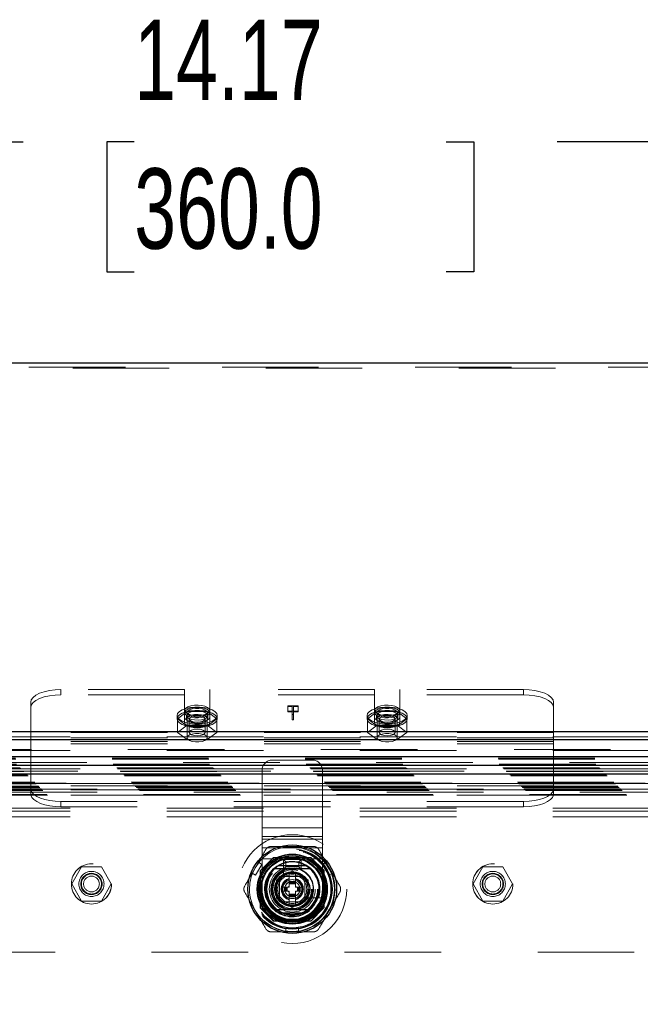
# Model space of a CAD drawing. Header units: inches. Extents: x 0.2 to 10.8, y 0.2 to 8.2.
# Tile 52 of 103: x 3.739 to 4.382, y 4.906 to 5.927. Entities that reach past the tile are written whole.
import ezdxf

# ---------------------------------------------------------------- set-up
doc = ezdxf.new("R2010")
doc.units = ezdxf.units.IN
doc.header["$MEASUREMENT"] = 0
doc.linetypes.add('HIDDEN', pattern=[0.075, 0.05, -0.025])
doc.layers.add('DIMENSIONS', color=140, linetype='Continuous')
doc.styles.add('SLDTEXTSTYLE0', font='TXT', dxfattribs={"width": 0.7})
doc.dimstyles.new('SLDDIMSTYLE0', dxfattribs={"dimtxt": 0.084961, "dimasz": 0.13, "dimexe": 0, "dimexo": 0.0625, "dimgap": 0.02124, "dimtad": 0, "dimtih": 1, "dimtoh": 1, "dimlfac": 12, "dimrnd": 1e-09, "dimzin": 12, "dimdsep": 46, "dimtxsty": 'SLDTEXTSTYLE0', "dimsah": 1, "dimcen": 0.09, "dimadec": 0, "dimazin": 3, "dimtfac": 1, "dimtofl": 0, "dimtmove": 0, "dimatfit": 3, "dimfxl": 0, "dimfrac": 2, "dimtolj": 1, "dimtzin": 12, "dimarcsym": 0})

# ---------------------------------------------------------------- blocks, each defined once
blk = doc.blocks.new('_D_1')
at = {"layer": 'DIMENSIONS'}
for p, q in [((3.4305, 4.9561), (3.4305, 5.9252)), ((4.6117, 4.9561), (4.6117, 5.9252)), ((3.4305, 5.8002), (3.7424, 5.8002)), ((3.8575, 5.8002), (3.829, 5.8002)), ((3.829, 5.8002), (3.829, 5.6652)), ((4.1807, 5.8002), (4.2092, 5.8002)), ((4.2092, 5.8002), (4.2092, 5.6652)), ((4.6117, 5.8002), (4.2958, 5.8002)), ((3.829, 5.6652), (3.8575, 5.6652)), ((4.2092, 5.6652), (4.1807, 5.6652))]:
    blk.add_line(p, q, dxfattribs=at)
for points in [[(3.4305, 5.8002), (3.5605, 5.7802), (3.5605, 5.8202)], [(4.6117, 5.8002), (4.4817, 5.8202), (4.4817, 5.7802)]]:
    blk.add_solid(points, dxfattribs=at)
at = {"layer": 'DIMENSIONS', "char_height": 0.08333, "attachment_point": 1, "style": 'SLDTEXTSTYLE0'}
for s, insert in [('14.17', (3.8575, 5.9266)), ('360.0', (3.8575, 5.7726))]:
    blk.add_mtext(s, dxfattribs=dict(at, insert=insert))

msp = doc.modelspace()

# ---------------------------------------------------------------- linework, layer by layer
at = {"color": 7, "linetype": 'Continuous', "lineweight": 25}
for p, q in [((3.193793, 5.5709786), (4.8484596, 5.5709786)), ((3.291293, 5.1887923), (4.7509596, 5.1887923)), ((3.291293, 5.1806355), (4.7509596, 5.1806355)), ((4.808285, 5.1626421), (3.2339269, 5.1626421)), ((4.7992005, 5.1535576), (3.2430114, 5.1535576)), ((4.7962553, 5.1446943), (3.2459566, 5.1446943)), ((4.0075541, 5.0501067), (4.03493, 5.0501067)), ((4.0075541, 5.0008941), (4.03493, 5.0008941))]:
    msp.add_line(p, q, dxfattribs=at)
at = {"color": 7, "linetype": 'HIDDEN', "lineweight": 18}
for p, q in [((3.193793, 5.5655408), (4.8484596, 5.5655408)), ((4.8484596, 5.5664941), (3.196793, 5.5664941)), ((3.9096888, 5.2323544), (3.781543, 5.2323544)), ((3.781543, 5.2269165), (3.781543, 5.2323544)), ((3.9096888, 5.2269165), (3.781543, 5.2269165)), ((3.9096888, 5.2037396), (3.9096888, 5.2323544)), ((3.9357305, 5.2037396), (3.9357305, 5.2323544)), ((4.1065221, 5.2323544), (3.9357305, 5.2323544)), ((4.1065221, 5.2269165), (3.9357305, 5.2269165)), ((4.1065221, 5.2037396), (4.1065221, 5.2323544)), ((4.1325638, 5.2037396), (4.1325638, 5.2323544)), ((4.2607096, 5.2323544), (4.1325638, 5.2323544)), ((4.2607096, 5.2269165), (4.1325638, 5.2269165)), ((4.2607096, 5.2323544), (4.2607096, 5.2269165)), ((3.750293, 5.187909), (3.750293, 5.2191476)), ((4.0164845, 5.2153441), (4.0271987, 5.2153441)), ((4.0164845, 5.2147051), (4.0164845, 5.2153441)), ((4.0271987, 5.2153441), (4.0271987, 5.2147051)), ((4.2919596, 5.187909), (4.2919596, 5.2191476)), ((3.9018763, 5.2053516), (3.9018763, 5.2019529)), ((3.9124617, 5.2094544), (3.9022137, 5.2019529)), ((3.911668, 5.2053516), (3.911668, 5.2019529)), ((3.912293, 5.2084293), (3.912293, 5.1824673)), ((3.9329576, 5.2094544), (3.9124617, 5.2094544)), ((3.9124617, 5.2094544), (3.9124617, 5.1954822)), ((3.9432056, 5.2019529), (3.9329576, 5.2094544)), ((3.9329576, 5.2094544), (3.9329576, 5.1954822)), ((3.9331263, 5.1824673), (3.9331263, 5.2084293)), ((3.9337513, 5.2019529), (3.9337513, 5.2053516)), ((3.943543, 5.2019529), (3.943543, 5.2053516)), ((4.0210533, 5.2147051), (4.0164845, 5.2147051)), ((4.0164845, 5.2147051), (4.0164845, 5.2092672)), ((4.0271987, 5.2099063), (4.0164845, 5.2099063)), ((4.0164845, 5.2092672), (4.0210533, 5.2092672)), ((4.0210533, 5.2065396), (4.0210533, 5.2147051)), ((4.0225334, 5.2065396), (4.0210533, 5.2065396)), ((4.0210533, 5.2065396), (4.0210533, 5.2011018)), ((4.0225334, 5.2147051), (4.0225334, 5.2065396)), ((4.0271987, 5.2147051), (4.0225334, 5.2147051)), ((4.0225334, 5.2092672), (4.0271987, 5.2092672)), ((4.0225334, 5.2065396), (4.0225334, 5.2011018)), ((4.0271987, 5.2147051), (4.0271987, 5.2092672)), ((4.0987096, 5.2053516), (4.0987096, 5.2019529)), ((4.109295, 5.2094544), (4.099047, 5.2019529)), ((4.1085013, 5.2053516), (4.1085013, 5.2019529)), ((4.1091263, 5.2084293), (4.1091263, 5.1824673)), ((4.1297909, 5.2094544), (4.109295, 5.2094544)), ((4.109295, 5.2094544), (4.109295, 5.1954822)), ((4.1400389, 5.2019529), (4.1297909, 5.2094544)), ((4.1297909, 5.2094544), (4.1297909, 5.1954822)), ((4.1299596, 5.1824673), (4.1299596, 5.2084293)), ((4.1305846, 5.2019529), (4.1305846, 5.2053516)), ((4.1403763, 5.2019529), (4.1403763, 5.2053516)), ((3.9022137, 5.2019529), (3.9022137, 5.1879807)), ((3.9022137, 5.2019529), (3.9124617, 5.1944515)), ((3.9124617, 5.1954822), (3.9022137, 5.1879807)), ((3.9096888, 5.2037396), (3.9096888, 5.1983018)), ((3.9329576, 5.1954822), (3.9124617, 5.1954822)), ((3.9124617, 5.1944515), (3.9124617, 5.1804792)), ((3.9124617, 5.1944515), (3.9329576, 5.1944515)), ((3.9145471, 5.2019529), (3.9145471, 5.1879807)), ((3.9308721, 5.1879807), (3.9308721, 5.2019529)), ((3.9329576, 5.1944515), (3.9432056, 5.2019529)), ((3.9432056, 5.1879807), (3.9329576, 5.1954822)), ((3.9329576, 5.1944515), (3.9329576, 5.1804792)), ((3.9357305, 5.2037396), (3.9357305, 5.1983018)), ((3.9432056, 5.2019529), (3.9432056, 5.1879807)), ((4.0210533, 5.2011018), (4.0225334, 5.2011018)), ((4.099047, 5.2019529), (4.099047, 5.1879807)), ((4.099047, 5.2019529), (4.109295, 5.1944515)), ((4.109295, 5.1954822), (4.099047, 5.1879807)), ((4.1065221, 5.2037396), (4.1065221, 5.1983018)), ((4.1297909, 5.1954822), (4.109295, 5.1954822)), ((4.109295, 5.1944515), (4.109295, 5.1804792)), ((4.109295, 5.1944515), (4.1297909, 5.1944515)), ((4.1113805, 5.2019529), (4.1113805, 5.1879807)), ((4.1277055, 5.1879807), (4.1277055, 5.2019529)), ((4.1297909, 5.1944515), (4.1400389, 5.2019529)), ((4.1400389, 5.1879807), (4.1297909, 5.1954822)), ((4.1297909, 5.1944515), (4.1297909, 5.1804792)), ((4.1325638, 5.2037396), (4.1325638, 5.1983018)), ((4.1400389, 5.2019529), (4.1400389, 5.1879807)), ((4.2919596, 5.187909), (3.750293, 5.187909)), ((3.750293, 5.1759487), (3.750293, 5.187909)), ((3.9022137, 5.1879807), (3.9124617, 5.1804792)), ((3.9329576, 5.1804792), (3.9432056, 5.1879807)), ((4.099047, 5.1879807), (4.109295, 5.1804792)), ((4.1297909, 5.1804792), (4.1400389, 5.1879807)), ((4.2919596, 5.1759487), (4.2919596, 5.187909)), ((3.291293, 5.1833545), (4.7509596, 5.1833545)), ((3.291293, 5.1806355), (4.7509596, 5.1806355)), ((4.2919596, 5.1824712), (3.750293, 5.1824712)), ((4.2919596, 5.1784844), (3.750293, 5.1784844)), ((4.2919596, 5.1759487), (3.750293, 5.1759487)), ((3.750293, 5.1324459), (3.750293, 5.1759487)), ((3.9124617, 5.1804792), (3.9329576, 5.1804792)), ((4.109295, 5.1804792), (4.1297909, 5.1804792)), ((4.2919596, 5.1324459), (4.2919596, 5.1759487)), ((4.7509596, 5.170127), (3.291293, 5.170127)), ((3.291293, 5.1691944), (4.7509596, 5.1691944)), ((4.808285, 5.1567333), (3.2339269, 5.1567333)), ((3.2346205, 5.1611912), (4.8075914, 5.1611912)), ((3.2347274, 5.160058), (4.8074845, 5.160058)), ((3.2356199, 5.1549894), (4.806592, 5.1549894)), ((4.8056083, 5.1539999), (3.2365886, 5.1539999)), ((4.0420737, 5.1592488), (4.0004071, 5.1592488)), ((3.2393696, 5.1512397), (4.8028423, 5.1512397)), ((3.2401835, 5.1504257), (4.8020284, 5.1504257)), ((3.2403332, 5.150276), (4.8018787, 5.150276)), ((4.8016471, 5.1500485), (3.240577, 5.1500485)), ((3.2429339, 5.1476727), (4.7992828, 5.1476727)), ((4.7992005, 5.1476488), (3.2430114, 5.1476488)), ((3.243167, 5.1474423), (4.7990449, 5.1474423)), ((3.245486, 5.1451233), (4.796726, 5.1451233)), ((3.2456798, 5.144903), (4.7965314, 5.144903)), ((4.7962553, 5.1446943), (3.2459566, 5.1446943)), ((3.2467883, 5.1438209), (4.7954236, 5.1438209)), ((3.9899904, 5.1005695), (3.9899904, 5.1488321)), ((4.0524904, 5.1005695), (4.0524904, 5.1488321)), ((3.2475191, 5.1430902), (4.7946928, 5.1430902)), ((3.254403, 5.1362063), (4.7878089, 5.1362063)), ((3.2552363, 5.135373), (4.7869756, 5.135373)), ((4.7869467, 5.1353789), (3.2552572, 5.1353789)), ((4.7867868, 5.1352139), (3.2554035, 5.1352139)), ((3.255653, 5.1349563), (4.7865589, 5.1349563)), ((3.255653, 5.1349563), (4.7865589, 5.1349563)), ((3.2560696, 5.1345396), (4.7861423, 5.1345396)), ((3.2560718, 5.1345266), (4.7861506, 5.1345266)), ((3.3192588, 5.1350588), (4.7230088, 5.1350588)), ((4.2919596, 5.1349816), (3.750293, 5.1349816)), ((3.2583613, 5.132248), (4.7838506, 5.132248)), ((3.2583613, 5.132248), (4.7838506, 5.132248)), ((3.2586023, 5.132007), (4.7836096, 5.132007)), ((3.2595315, 5.1310778), (4.7826804, 5.1310778)), ((3.2598196, 5.1307896), (4.7823923, 5.1307896)), ((3.2611692, 5.1294197), (4.7810634, 5.1294197)), ((3.2612105, 5.129376), (4.7809911, 5.129376)), ((3.2621495, 5.1284598), (4.7800624, 5.1284598)), ((3.2629225, 5.1276867), (4.7792894, 5.1276867)), ((3.267013, 5.1235963), (4.7751989, 5.1235963)), ((3.3192588, 5.1290588), (4.7230088, 5.1290588)), ((3.3192588, 5.1260588), (4.7230088, 5.1260588)), ((3.3192588, 5.1260588), (4.7230088, 5.1260588)), ((4.2919596, 5.1324459), (3.750293, 5.1324459)), ((3.750293, 5.1308875), (3.750293, 5.1324459)), ((3.750293, 5.1244563), (3.750293, 5.1308875)), ((4.2918527, 5.1284591), (3.7503999, 5.1284591)), ((4.2918527, 5.1230213), (3.7503999, 5.1230213)), ((4.2919596, 5.1308875), (4.2919596, 5.1324459)), ((4.2919596, 5.1308875), (4.2919596, 5.1244563)), ((3.2677145, 5.1228627), (4.7744799, 5.1228627)), ((4.2607096, 5.1163441), (3.781543, 5.1163441)), ((3.781543, 5.1163441), (3.781543, 5.1109062)), ((4.2607096, 5.1109062), (4.2607096, 5.1163441)), ((3.291293, 5.1093801), (4.7509596, 5.1093801)), ((3.291293, 5.1093801), (4.7509596, 5.1093801)), ((3.291293, 5.1063801), (4.7509596, 5.1063801)), ((4.2607096, 5.1109062), (3.781543, 5.1109062)), ((3.291293, 5.1003801), (4.7509596, 5.1003801)), ((4.0524904, 5.1005695), (3.9899904, 5.1005695)), ((3.9899904, 5.0889813), (3.9899904, 5.1005695)), ((4.0524904, 5.1005695), (3.9899904, 5.1005695)), ((4.0524904, 5.0889813), (4.0524904, 5.1005695)), ((4.0524904, 5.0889813), (3.9899904, 5.0889813)), ((3.9899904, 5.0799252), (3.9899904, 5.0889813)), ((4.0524904, 5.0799252), (4.0524904, 5.0889813)), ((4.0524904, 5.0799252), (3.9899904, 5.0799252)), ((3.9899904, 5.0567488), (3.9899904, 5.0799252)), ((4.0524904, 5.0773931), (3.9899904, 5.0773931)), ((4.0524904, 5.0567488), (4.0524904, 5.0799252)), ((4.0524904, 5.068337), (3.9899904, 5.068337)), ((3.9861655, 5.0533286), (3.9796038, 5.0419635)), ((3.9898583, 5.0511966), (3.9861655, 5.0533286)), ((4.0018424, 5.0583088), (3.9881338, 5.0446002)), ((3.9899904, 5.0254988), (3.9899904, 5.0567488)), ((4.0524904, 5.0567488), (3.9899904, 5.0567488)), ((4.0524904, 5.0567488), (3.9899904, 5.0567488)), ((4.0019923, 5.0584587), (4.0018424, 5.0583088)), ((4.0403418, 5.0583088), (4.0018424, 5.0583088)), ((4.0404918, 5.0584587), (4.0019923, 5.0584587)), ((4.0362767, 5.0583088), (4.0062074, 5.0583088)), ((4.0120557, 5.0526982), (4.0120557, 5.0390912)), ((4.0120737, 5.0461238), (4.0120737, 5.0561238)), ((4.0145737, 5.0536238), (4.0120737, 5.0561238)), ((4.0120737, 5.0561238), (4.0304071, 5.0561238)), ((4.0145737, 5.0486238), (4.0145737, 5.0536238)), ((4.0145737, 5.0536238), (4.0279071, 5.0536238)), ((4.0279071, 5.0536238), (4.0304071, 5.0561238)), ((4.0279071, 5.0536238), (4.0279071, 5.0486238)), ((4.0304071, 5.0561238), (4.0304071, 5.0461238)), ((4.0540504, 5.0446002), (4.0403418, 5.0583088)), ((4.0542004, 5.0447501), (4.0404918, 5.0584587)), ((4.0524904, 5.0254988), (4.0524904, 5.0567488)), ((4.0563186, 5.0533286), (4.0526258, 5.0511966)), ((4.0563186, 5.0533286), (4.0628803, 5.0419635)), ((3.8029553, 5.0486005), (3.7927073, 5.0308505)), ((3.8234512, 5.0486005), (3.8029553, 5.0486005)), ((3.8336992, 5.0308505), (3.8234512, 5.0486005)), ((3.9832966, 5.0398314), (3.9796038, 5.0419635)), ((3.9832966, 5.0398314), (3.9898583, 5.0511966)), ((3.9881338, 5.0446002), (3.9881338, 5.0061007)), ((3.9882837, 5.0447501), (3.9882837, 5.0062507)), ((4.0048378, 5.0349714), (4.021242, 5.0444423)), ((4.0145737, 5.0486238), (4.0120737, 5.0461238)), ((4.0304071, 5.0461238), (4.0120737, 5.0461238)), ((4.0279071, 5.0486238), (4.0145737, 5.0486238)), ((4.0179612, 5.0425481), (4.017806, 5.0424585)), ((4.0179612, 5.0425481), (4.0179612, 5.0335385)), ((4.021242, 5.0444423), (4.0376462, 5.0349714)), ((4.0245229, 5.0425481), (4.0245229, 5.0335385)), ((4.0246781, 5.0424585), (4.0245229, 5.0425481)), ((4.0279071, 5.0486238), (4.0304071, 5.0461238)), ((4.0526258, 5.0511966), (4.0591875, 5.0398314)), ((4.0540504, 5.0061007), (4.0540504, 5.0446002)), ((4.0542004, 5.0062507), (4.0542004, 5.0447501)), ((4.0628803, 5.0419635), (4.0591875, 5.0398314)), ((4.2187607, 5.0486005), (4.2085127, 5.0308505)), ((4.2392566, 5.0486005), (4.2187607, 5.0486005)), ((4.2495046, 5.0308505), (4.2392566, 5.0486005)), ((3.9884336, 5.0405351), (3.9884336, 5.0104657)), ((4.0048378, 5.0160294), (4.0048378, 5.0349714)), ((4.0343654, 5.0386238), (4.0081154, 5.0386238)), ((4.0081154, 5.0386238), (4.0081154, 5.0123738)), ((4.0081187, 5.035067), (4.0081187, 5.0159338)), ((4.0308087, 5.0386238), (4.0116754, 5.0386238)), ((4.0179612, 5.0335385), (4.0245229, 5.0335385)), ((4.0179612, 5.0335385), (4.0179612, 5.0328823)), ((4.0179612, 5.0328823), (4.0245229, 5.0328823)), ((4.0179612, 5.0328823), (4.0179612, 5.032594)), ((4.0179612, 5.032594), (4.0179612, 5.0315301)), ((4.0179612, 5.032594), (4.0245229, 5.032594)), ((4.0179612, 5.0315301), (4.0179612, 5.0308342)), ((4.0179612, 5.0315301), (4.0245229, 5.0315301)), ((4.0245229, 5.0335385), (4.0245229, 5.0328823)), ((4.0245229, 5.0328823), (4.0245229, 5.032594)), ((4.0245229, 5.032594), (4.0245229, 5.0315301)), ((4.0245229, 5.0315301), (4.0245229, 5.0308342)), ((4.0343654, 5.0123738), (4.0343654, 5.0386238)), ((4.0343654, 5.0159338), (4.0343654, 5.035067)), ((4.0376462, 5.0349714), (4.0376462, 5.0160294)), ((4.0540504, 5.0104657), (4.0540504, 5.0405351)), ((3.7927073, 5.0308505), (3.8029553, 5.0131005)), ((3.8234512, 5.0131005), (3.8336992, 5.0308505)), ((4.0113995, 5.0235319), (4.0113995, 5.0274689)), ((4.0113995, 5.0274689), (4.013204, 5.0274689)), ((4.0113995, 5.0235319), (4.013204, 5.0235319)), ((4.013204, 5.0235319), (4.013204, 5.0274689)), ((4.013204, 5.0274689), (4.0138602, 5.0274689)), ((4.013204, 5.0235319), (4.0138602, 5.0235319)), ((4.0138602, 5.0235319), (4.0138602, 5.0274689)), ((4.0138602, 5.0274689), (4.0141484, 5.0274689)), ((4.0138602, 5.0235319), (4.0141484, 5.0235319)), ((4.0141484, 5.0274689), (4.0152123, 5.0274689)), ((4.0141484, 5.0235319), (4.0141484, 5.0274689)), ((4.0141484, 5.0235319), (4.0152123, 5.0235319)), ((4.0152123, 5.0274689), (4.0159083, 5.0274689)), ((4.0152123, 5.0235319), (4.0152123, 5.0274689)), ((4.0152123, 5.0235319), (4.0159083, 5.0235319)), ((4.0159083, 5.0235319), (4.0159083, 5.0274689)), ((4.0159083, 5.0274689), (4.0179612, 5.0274689)), ((4.0159083, 5.0235319), (4.0179612, 5.0235319)), ((4.0179612, 5.0308342), (4.0179612, 5.0274689)), ((4.0179612, 5.0308342), (4.0245229, 5.0308342)), ((4.0179612, 5.0235319), (4.0179612, 5.0201666)), ((4.0245229, 5.0308342), (4.0245229, 5.0274689)), ((4.0245229, 5.0274689), (4.0265758, 5.0274689)), ((4.0245229, 5.0235319), (4.0265758, 5.0235319)), ((4.0245229, 5.0235319), (4.0245229, 5.0201666)), ((4.0265758, 5.0274689), (4.0272718, 5.0274689)), ((4.0265758, 5.0235319), (4.0265758, 5.0274689)), ((4.0265758, 5.0235319), (4.0272718, 5.0235319)), ((4.0272718, 5.0274689), (4.0283357, 5.0274689)), ((4.0272718, 5.0235319), (4.0272718, 5.0274689)), ((4.0272718, 5.0235319), (4.0283357, 5.0235319)), ((4.0283357, 5.0235319), (4.0283357, 5.0274689)), ((4.0283357, 5.0274689), (4.0286239, 5.0274689)), ((4.0283357, 5.0235319), (4.0286239, 5.0235319)), ((4.0286239, 5.0235319), (4.0286239, 5.0274689)), ((4.0286239, 5.0274689), (4.0292801, 5.0274689)), ((4.0286239, 5.0235319), (4.0292801, 5.0235319)), ((4.0292801, 5.0235319), (4.0292801, 5.0274689)), ((4.0292801, 5.0274689), (4.0310846, 5.0274689)), ((4.0292801, 5.0235319), (4.0310846, 5.0235319)), ((4.0310846, 5.0235319), (4.0310846, 5.0274689)), ((4.2085127, 5.0308505), (4.2187607, 5.0131005)), ((4.2392566, 5.0131005), (4.2495046, 5.0308505)), ((3.8029553, 5.0131005), (3.8234512, 5.0131005)), ((4.021242, 5.0065585), (4.0048378, 5.0160294)), ((4.0081154, 5.0123738), (4.0343654, 5.0123738)), ((4.0116754, 5.012377), (4.0308087, 5.012377)), ((4.0179612, 5.0201666), (4.0179612, 5.0194706)), ((4.0179612, 5.0201666), (4.0245229, 5.0201666)), ((4.0179612, 5.0194706), (4.0245229, 5.0194706)), ((4.0179612, 5.0194706), (4.0179612, 5.0184068)), ((4.0179612, 5.0184068), (4.0245229, 5.0184068)), ((4.0179612, 5.0184068), (4.0179612, 5.0181185)), ((4.0179612, 5.0181185), (4.0245229, 5.0181185)), ((4.0179612, 5.0181185), (4.0179612, 5.0174623)), ((4.0179612, 5.0174623), (4.0245229, 5.0174623)), ((4.0179612, 5.0174623), (4.0179612, 5.0084527)), ((4.0376462, 5.0160294), (4.021242, 5.0065585)), ((4.0245229, 5.0201666), (4.0245229, 5.0194706)), ((4.0245229, 5.0194706), (4.0245229, 5.0184068)), ((4.0245229, 5.0184068), (4.0245229, 5.0181185)), ((4.0245229, 5.0181185), (4.0245229, 5.0174623)), ((4.0245229, 5.0174623), (4.0245229, 5.0084527)), ((4.0348328, 5.016314), (4.0484399, 5.016314)), ((4.2187607, 5.0131005), (4.2392566, 5.0131005)), ((3.9881338, 5.0061007), (4.0018424, 4.9923921)), ((3.9882837, 5.0062507), (4.0019923, 4.9925421)), ((4.0403418, 4.9923921), (4.0540504, 5.0061007)), ((4.0540504, 5.0061007), (4.0542004, 5.0062507)), ((4.0018424, 4.9923921), (4.0403418, 4.9923921)), ((4.0019923, 4.9925421), (4.0404918, 4.9925421)), ((4.0062074, 4.992692), (4.0362767, 4.992692)), ((4.0146804, 4.9812091), (4.0146804, 4.9854732)), ((4.0278037, 4.9854732), (4.0146804, 4.9854732)), ((4.0278037, 4.9812091), (4.0146804, 4.9812091)), ((4.0278037, 4.9812091), (4.0278037, 4.9854732)), ((3.4755088, 4.9600588), (4.5667588, 4.9600588))]:
    msp.add_line(p, q, dxfattribs=at)
at = {"color": 7, "linetype": 'HIDDEN', "lineweight": 18, "flags": 128}
for points in [[(3.781543, 5.2323544), (3.7754464, 5.2321006), (3.7695841, 5.2313491), (3.7641814, 5.2301286), (3.7594459, 5.2284862), (3.7555595, 5.2264849), (3.7526717, 5.2242016), (3.7508934, 5.2217241), (3.750293, 5.2191476)], [(3.750293, 5.2137097), (3.7508934, 5.2162862), (3.7526717, 5.2187637), (3.7555595, 5.221047), (3.7594459, 5.2230483), (3.7641814, 5.2246908), (3.7695841, 5.2259112), (3.7754464, 5.2266628), (3.781543, 5.2269165)], [(4.2919596, 5.2191476), (4.2913592, 5.2217241), (4.2895809, 5.2242016), (4.2866931, 5.2264849), (4.2828067, 5.2284862), (4.2780712, 5.2301286), (4.2726685, 5.2313491), (4.2668062, 5.2321006), (4.2607096, 5.2323544)], [(4.2607096, 5.2269165), (4.2668062, 5.2266628), (4.2726685, 5.2259112), (4.2780712, 5.2246908), (4.2828067, 5.2230483), (4.2866931, 5.221047), (4.2895809, 5.2187637), (4.2913592, 5.2162862), (4.2919596, 5.2137097)], [(3.9357305, 5.2107894), (3.935152, 5.2124114), (3.9334679, 5.2138893), (3.930828, 5.2150917), (3.9274667, 5.2159119), (3.9236827, 5.2162769), (3.9198122, 5.2161543), (3.9161992, 5.215555), (3.9131647, 5.2145323), (3.9109783, 5.213177), (3.9098342, 5.2116096), (3.9098342, 5.2099693), (3.9109783, 5.2084018), (3.9131647, 5.2070466), (3.9161992, 5.2060238), (3.9198122, 5.2054246), (3.9236827, 5.205302), (3.9274667, 5.205667), (3.930828, 5.2064871), (3.9334679, 5.2076896), (3.935152, 5.2091674), (3.9357305, 5.2107894)], [(4.1325638, 5.2107894), (4.1319853, 5.2124114), (4.1303013, 5.2138893), (4.1276613, 5.2150917), (4.1243, 5.2159119), (4.120516, 5.2162769), (4.1166456, 5.2161543), (4.1130325, 5.215555), (4.109998, 5.2145323), (4.1078116, 5.213177), (4.1066676, 5.2116096), (4.1066676, 5.2099693), (4.1078116, 5.2084018), (4.109998, 5.2070466), (4.1130325, 5.2060238), (4.1166456, 5.2054246), (4.120516, 5.205302), (4.1243, 5.205667), (4.1276613, 5.2064871), (4.1303013, 5.2076896), (4.1319853, 5.2091674), (4.1325638, 5.2107894)], [(3.9018763, 5.2053516), (3.9024817, 5.2074587), (3.9042626, 5.2094433), (3.9071157, 5.2111901), (3.9108749, 5.2125976), (3.915322, 5.213584), (3.9201984, 5.2140919), (3.9252208, 5.2140919), (3.9300972, 5.213584), (3.9345443, 5.2125976), (3.9383036, 5.2111901), (3.9411566, 5.2094433), (3.9429376, 5.2074587), (3.943543, 5.2053516), (3.9429376, 5.2032445), (3.9411566, 5.2012599), (3.9383036, 5.1995131), (3.9345443, 5.1981056), (3.9300972, 5.1971192), (3.9252208, 5.1966112), (3.9201984, 5.1966112), (3.915322, 5.1971192), (3.9108749, 5.1981056), (3.9071157, 5.1995131), (3.9042626, 5.2012599), (3.9024817, 5.2032445), (3.9018763, 5.2053516)], [(3.9018763, 5.2019529), (3.9024817, 5.20406), (3.9042626, 5.2060446), (3.9071157, 5.2077914), (3.9108749, 5.2091989), (3.915322, 5.2101853), (3.9201984, 5.2106933), (3.9252208, 5.2106933), (3.9300972, 5.2101853), (3.9345443, 5.2091989), (3.9383036, 5.2077914), (3.9411566, 5.2060446), (3.9429376, 5.20406), (3.943543, 5.2019529), (3.9429376, 5.1998459), (3.9411566, 5.1978613), (3.9383036, 5.1961144), (3.9345443, 5.1947069), (3.9300972, 5.1937205), (3.9252208, 5.1932126), (3.9201984, 5.1932126), (3.915322, 5.1937205), (3.9108749, 5.1947069), (3.9071157, 5.1961144), (3.9042626, 5.1978613), (3.9024817, 5.1998459), (3.9018763, 5.2019529)], [(3.9357305, 5.2084293), (3.935152, 5.2100512), (3.9334679, 5.2115291), (3.930828, 5.2127316), (3.9274667, 5.2135517), (3.9236827, 5.2139167), (3.9198122, 5.2137941), (3.9161992, 5.2131949), (3.9131647, 5.2121721), (3.9109783, 5.2108169), (3.9098342, 5.2092494), (3.9098342, 5.2076091), (3.9109783, 5.2060417), (3.9131647, 5.2046864), (3.9161992, 5.2036637), (3.9198122, 5.2030644), (3.9236827, 5.2029418), (3.9274667, 5.2033068), (3.930828, 5.204127), (3.9334679, 5.2053294), (3.935152, 5.2068073), (3.9357305, 5.2084293)], [(3.911668, 5.2053516), (3.9122662, 5.2068668), (3.9139962, 5.2082178), (3.9166704, 5.2092581), (3.9199991, 5.2098752), (3.9236214, 5.2100021), (3.927145, 5.209625), (3.9301879, 5.2087848), (3.9324205, 5.2075726), (3.9336007, 5.2061197), (3.9336007, 5.2045835), (3.9324205, 5.2031306), (3.9301879, 5.2019184), (3.927145, 5.2010782), (3.9236214, 5.2007011), (3.9199991, 5.200828), (3.9166704, 5.201445), (3.9139962, 5.2024854), (3.9122662, 5.2038364), (3.911668, 5.2053516)], [(3.911668, 5.2019529), (3.9122662, 5.2034681), (3.9139962, 5.2048191), (3.9166704, 5.2058595), (3.9199991, 5.2064766), (3.9236214, 5.2066034), (3.927145, 5.2062263), (3.9301879, 5.2053861), (3.9324205, 5.2041739), (3.9336007, 5.202721), (3.9336007, 5.2011849), (3.9324205, 5.199732), (3.9301879, 5.1985197), (3.927145, 5.1976796), (3.9236214, 5.1973025), (3.9199991, 5.1974293), (3.9166704, 5.1980464), (3.9139962, 5.1990868), (3.9122662, 5.2004378), (3.911668, 5.2019529)], [(3.9331263, 5.2084293), (3.9324981, 5.2099349), (3.9306893, 5.211259), (3.927918, 5.2122417), (3.9245185, 5.2127647), (3.9209008, 5.2127647), (3.9175013, 5.2122417), (3.91473, 5.211259), (3.9129212, 5.2099349), (3.912293, 5.2084293), (3.9129212, 5.2069236), (3.91473, 5.2055995), (3.9175013, 5.2046168), (3.9209008, 5.2040939), (3.9245185, 5.2040939), (3.927918, 5.2046168), (3.9306893, 5.2055995), (3.9324981, 5.2069236), (3.9331263, 5.2084293)], [(3.9267909, 5.2049404), (3.923775, 5.205373), (3.920597, 5.205285), (3.9177406, 5.2046897), (3.9156407, 5.2036777), (3.914617, 5.2024032), (3.9148253, 5.2010601), (3.9162339, 5.1998529), (3.9186284, 5.1989655), (3.9216442, 5.1985328), (3.9248222, 5.1986209), (3.9276786, 5.1992162), (3.9297786, 5.2002281), (3.9308023, 5.2015027), (3.930594, 5.2028458), (3.9291854, 5.2040529), (3.9267909, 5.2049404)], [(4.0987096, 5.2053516), (4.099315, 5.2074587), (4.101096, 5.2094433), (4.103949, 5.2111901), (4.1077083, 5.2125976), (4.1121554, 5.213584), (4.1170318, 5.2140919), (4.1220541, 5.2140919), (4.1269306, 5.213584), (4.1313776, 5.2125976), (4.1351369, 5.2111901), (4.13799, 5.2094433), (4.1397709, 5.2074587), (4.1403763, 5.2053516), (4.1397709, 5.2032445), (4.13799, 5.2012599), (4.1351369, 5.1995131), (4.1313776, 5.1981056), (4.1269306, 5.1971192), (4.1220541, 5.1966112), (4.1170318, 5.1966112), (4.1121554, 5.1971192), (4.1077083, 5.1981056), (4.103949, 5.1995131), (4.101096, 5.2012599), (4.099315, 5.2032445), (4.0987096, 5.2053516)], [(4.0987096, 5.2019529), (4.099315, 5.20406), (4.101096, 5.2060446), (4.103949, 5.2077914), (4.1077083, 5.2091989), (4.1121554, 5.2101853), (4.1170318, 5.2106933), (4.1220541, 5.2106933), (4.1269306, 5.2101853), (4.1313776, 5.2091989), (4.1351369, 5.2077914), (4.13799, 5.2060446), (4.1397709, 5.20406), (4.1403763, 5.2019529), (4.1397709, 5.1998459), (4.13799, 5.1978613), (4.1351369, 5.1961144), (4.1313776, 5.1947069), (4.1269306, 5.1937205), (4.1220541, 5.1932126), (4.1170318, 5.1932126), (4.1121554, 5.1937205), (4.1077083, 5.1947069), (4.103949, 5.1961144), (4.101096, 5.1978613), (4.099315, 5.1998459), (4.0987096, 5.2019529)], [(4.1325638, 5.2084293), (4.1319853, 5.2100512), (4.1303013, 5.2115291), (4.1276613, 5.2127316), (4.1243, 5.2135517), (4.120516, 5.2139167), (4.1166456, 5.2137941), (4.1130325, 5.2131949), (4.109998, 5.2121721), (4.1078116, 5.2108169), (4.1066676, 5.2092494), (4.1066676, 5.2076091), (4.1078116, 5.2060417), (4.109998, 5.2046864), (4.1130325, 5.2036637), (4.1166456, 5.2030644), (4.120516, 5.2029418), (4.1243, 5.2033068), (4.1276613, 5.204127), (4.1303013, 5.2053294), (4.1319853, 5.2068073), (4.1325638, 5.2084293)], [(4.1085013, 5.2053516), (4.1090996, 5.2068668), (4.1108295, 5.2082178), (4.1135037, 5.2092581), (4.1168324, 5.2098752), (4.1204548, 5.2100021), (4.1239783, 5.209625), (4.1270213, 5.2087848), (4.1292538, 5.2075726), (4.130434, 5.2061197), (4.130434, 5.2045835), (4.1292538, 5.2031306), (4.1270213, 5.2019184), (4.1239783, 5.2010782), (4.1204548, 5.2007011), (4.1168324, 5.200828), (4.1135037, 5.201445), (4.1108295, 5.2024854), (4.1090996, 5.2038364), (4.1085013, 5.2053516)], [(4.1085013, 5.2019529), (4.1090996, 5.2034681), (4.1108295, 5.2048191), (4.1135037, 5.2058595), (4.1168324, 5.2064766), (4.1204548, 5.2066034), (4.1239783, 5.2062263), (4.1270213, 5.2053861), (4.1292538, 5.2041739), (4.130434, 5.202721), (4.130434, 5.2011849), (4.1292538, 5.199732), (4.1270213, 5.1985197), (4.1239783, 5.1976796), (4.1204548, 5.1973025), (4.1168324, 5.1974293), (4.1135037, 5.1980464), (4.1108295, 5.1990868), (4.1090996, 5.2004378), (4.1085013, 5.2019529)], [(4.1299596, 5.2084293), (4.1293314, 5.2099349), (4.1275226, 5.211259), (4.1247513, 5.2122417), (4.1213518, 5.2127647), (4.1177341, 5.2127647), (4.1143346, 5.2122417), (4.1115633, 5.211259), (4.1097545, 5.2099349), (4.1091263, 5.2084293), (4.1097545, 5.2069236), (4.1115633, 5.2055995), (4.1143346, 5.2046168), (4.1177341, 5.2040939), (4.1213518, 5.2040939), (4.1247513, 5.2046168), (4.1275226, 5.2055995), (4.1293314, 5.2069236), (4.1299596, 5.2084293)], [(4.1236242, 5.2049404), (4.1206084, 5.205373), (4.1174303, 5.205285), (4.1145739, 5.2046897), (4.112474, 5.2036777), (4.1114503, 5.2024032), (4.1116586, 5.2010601), (4.1130672, 5.1998529), (4.1154617, 5.1989655), (4.1184775, 5.1985328), (4.1216556, 5.1986209), (4.124512, 5.1992162), (4.1266119, 5.2002281), (4.1276356, 5.2015027), (4.1274273, 5.2028458), (4.1260187, 5.2040529), (4.1236242, 5.2049404)], [(3.9357305, 5.2037396), (3.9350932, 5.2020391), (3.9332437, 5.2005051), (3.9303631, 5.1992877), (3.9267333, 5.1985061), (3.9227096, 5.1982368), (3.918686, 5.1985061), (3.9150562, 5.1992877), (3.9121755, 5.2005051), (3.9103261, 5.2020391), (3.9096888, 5.2037396)], [(3.9357305, 5.1983018), (3.9350932, 5.1966013), (3.9332437, 5.1950673), (3.9303631, 5.1938499), (3.9267333, 5.1930682), (3.9227096, 5.1927989), (3.918686, 5.1930682), (3.9150562, 5.1938499), (3.9121755, 5.1950673), (3.9103261, 5.1966013), (3.9096888, 5.1983018)], [(4.1325638, 5.2037396), (4.1319265, 5.2020391), (4.130077, 5.2005051), (4.1271964, 5.1992877), (4.1235666, 5.1985061), (4.119543, 5.1982368), (4.1155193, 5.1985061), (4.1118895, 5.1992877), (4.1090089, 5.2005051), (4.1071594, 5.2020391), (4.1065221, 5.2037396)], [(4.1065221, 5.1983018), (4.1071594, 5.1966013), (4.1090089, 5.1950673), (4.1118895, 5.1938499), (4.1155193, 5.1930682), (4.119543, 5.1927989), (4.1235666, 5.1930682), (4.1271964, 5.1938499), (4.130077, 5.1950673), (4.1319265, 5.1966013), (4.1325638, 5.1983018)], [(3.9331263, 5.1824673), (3.9324981, 5.183973), (3.9306893, 5.185297), (3.927918, 5.1862798), (3.9245185, 5.1868027), (3.9209008, 5.1868027), (3.9175013, 5.1862798), (3.91473, 5.185297), (3.9129212, 5.183973), (3.912293, 5.1824673), (3.9129212, 5.1809616), (3.91473, 5.1796376), (3.9175013, 5.1786548), (3.9209008, 5.1781319), (3.9245185, 5.1781319), (3.927918, 5.1786548), (3.9306893, 5.1796376), (3.9324981, 5.1809616), (3.9331263, 5.1824673)], [(3.9308721, 5.1879807), (3.9302508, 5.1893008), (3.9284814, 5.1904199), (3.9258333, 5.1911677), (3.9227096, 5.1914303), (3.919586, 5.1911677), (3.9169379, 5.1904199), (3.9151685, 5.1893008), (3.9145471, 5.1879807), (3.9151685, 5.1866606), (3.9169379, 5.1855414), (3.919586, 5.1847937), (3.9227096, 5.1845311), (3.9258333, 5.1847937), (3.9284814, 5.1855414), (3.9302508, 5.1866606), (3.9308721, 5.1879807)], [(4.1299596, 5.1824673), (4.1293314, 5.183973), (4.1275226, 5.185297), (4.1247513, 5.1862798), (4.1213518, 5.1868027), (4.1177341, 5.1868027), (4.1143346, 5.1862798), (4.1115633, 5.185297), (4.1097545, 5.183973), (4.1091263, 5.1824673), (4.1097545, 5.1809616), (4.1115633, 5.1796376), (4.1143346, 5.1786548), (4.1177341, 5.1781319), (4.1213518, 5.1781319), (4.1247513, 5.1786548), (4.1275226, 5.1796376), (4.1293314, 5.1809616), (4.1299596, 5.1824673)], [(4.1277055, 5.1879807), (4.1270841, 5.1893008), (4.1253147, 5.1904199), (4.1226666, 5.1911677), (4.119543, 5.1914303), (4.1164193, 5.1911677), (4.1137712, 5.1904199), (4.1120018, 5.1893008), (4.1113805, 5.1879807), (4.1120018, 5.1866606), (4.1137712, 5.1855414), (4.1164193, 5.1847937), (4.119543, 5.1845311), (4.1226666, 5.1847937), (4.1253147, 5.1855414), (4.1270841, 5.1866606), (4.1277055, 5.1879807)], [(3.7503999, 5.1284591), (3.7514149, 5.1260439), (3.7534691, 5.1237497), (3.7564919, 5.1216556), (3.7603789, 5.1198339), (3.764996, 5.1183474), (3.770184, 5.1172474), (3.7757638, 5.1165719), (3.781543, 5.1163441)], [(3.781543, 5.1109062), (3.7757638, 5.111134), (3.770184, 5.1118096), (3.764996, 5.1129096), (3.7603789, 5.1143961), (3.7564919, 5.1162178), (3.7534691, 5.1183119), (3.7514149, 5.1206061), (3.7503999, 5.1230213)], [(4.2607096, 5.1163441), (4.2664888, 5.1165719), (4.2720686, 5.1172474), (4.2772566, 5.1183474), (4.2818737, 5.1198339), (4.2857607, 5.1216556), (4.2887834, 5.1237497), (4.2908377, 5.1260439), (4.2918527, 5.1284591)], [(4.2918527, 5.1230213), (4.2908377, 5.1206061), (4.2887834, 5.1183119), (4.2857607, 5.1162178), (4.2818737, 5.1143961), (4.2772566, 5.1129096), (4.2720686, 5.1118096), (4.2664888, 5.111134), (4.2607096, 5.1109062)], [(3.9865887, 5.0530843), (3.9861034, 5.0524633), (3.9828846, 5.0476461)], [(4.0595995, 5.0476461), (4.0563807, 5.0524633), (4.0558954, 5.0530843)], [(3.9828846, 5.0476461), (3.9803222, 5.04245), (3.9800271, 5.0417191)], [(4.062457, 5.0417191), (4.0621619, 5.04245), (4.0595995, 5.0476461)], [(4.0146804, 4.9816978), (4.0154609, 4.981588), (4.021242, 4.9812091)], [(4.021242, 4.9812091), (4.0270232, 4.981588), (4.0278037, 4.9816978)]]:
    msp.add_lwpolyline(points, dxfattribs=at)
at = {"color": 7, "linetype": 'HIDDEN', "lineweight": 18}
for centre, radius in [((4.021242, 5.0255004), 0.0564167), ((4.0211338, 5.0253088), 0.04375), ((4.021242, 5.0255004), 0.0415329), ((4.021242, 5.0255004), 0.0415026), ((4.021242, 5.0255004), 0.0408935), ((4.021242, 5.0255004), 0.0400262), ((4.021242, 5.0255004), 0.0362533), ((3.8132032, 5.0308505), 0.0208333), ((3.813231, 5.0308921), 0.0208333), ((4.021242, 5.0255004), 0.0360892), ((4.021242, 5.0255004), 0.0337927), ((4.021242, 5.0255004), 0.0334252), ((4.021242, 5.0255004), 0.0319882), ((4.021242, 5.0255004), 0.0270669), ((4.021242, 5.0255004), 0.0264108), ((4.021242, 5.0255004), 0.0264108), ((4.021242, 5.0255004), 0.0262467), ((4.2290087, 5.0308505), 0.0208333), ((4.2290366, 5.0308921), 0.0208333), ((3.8132032, 5.0308505), 0.0130208), ((3.8132032, 5.0308505), 0.0110417), ((4.021242, 5.0255004), 0.0237861), ((4.021242, 5.0255004), 0.0209974), ((4.021242, 5.0255004), 0.0200131), ((4.021242, 5.0255004), 0.0172244), ((4.021242, 5.0255004), 0.0164042), ((4.021242, 5.0255004), 0.0162402), ((4.2290087, 5.0308505), 0.0130208), ((4.2290087, 5.0308505), 0.0110417), ((3.8132032, 5.0308505), 0.0104167), ((3.8132032, 5.0308505), 0.0081625), ((4.021242, 5.0255004), 0.0149278), ((4.021242, 5.0255004), 0.0098425), ((4.021242, 5.0255004), 0.0080659), ((4.021242, 5.0255004), 0.0078297), ((4.2290087, 5.0308505), 0.0104167), ((4.2290087, 5.0308505), 0.0081625)]:
    msp.add_circle(centre, radius, dxfattribs=at)
at = {"color": 7, "linetype": 'Continuous', "lineweight": 25}
for radius in [0.0459318, 0.0362814, 0.0358174, 0.0344488, 0.0328084, 0.0321054, 0.0180446]:
    msp.add_circle((4.021242, 5.0255004), radius, dxfattribs=at)
at = {"color": 7, "linetype": 'HIDDEN', "lineweight": 18}
for centre, radius, start, end in [((4.0004071, 5.1488321), 0.0104167, 90, 180), ((4.0420737, 5.1488321), 0.0104167, 0, 90), ((4.021242, 5.0255004), 0.0442913, 90, 141.4803757), ((4.021242, 5.0255004), 0.0442913, 38.5196243, 90), ((4.021242, 5.0255004), 0.0287073, 108.6629249, 341.3370751), ((4.021242, 5.0255004), 0.0287073, 341.3370751, 108.6629249), ((4.021242, 5.0255004), 0.0442913, 158.5196243, 210), ((4.021242, 5.0255004), 0.0221457, 100.98225, 257.5591528), ((4.021242, 5.0255004), 0.0218176, 97.3528467, 265.552299), ((4.021242, 5.0255004), 0.0173027, 100.9302482, 101.4540928), ((4.021242, 5.0255004), 0.0218176, 0, 84.2412475), ((4.021242, 5.0255004), 0.0173027, 78.5459072, 79.0697518), ((4.021242, 5.0255004), 0.0221457, 0, 79.2593124), ((4.021242, 5.0255004), 0.0442913, 330, 21.4803757), ((4.021242, 5.0255004), 0.0173027, 138.5459072, 161.4540928), ((4.021242, 5.0255004), 0.0114829, 106.6015496, 253.3984504), ((4.021242, 5.0255004), 0.0108268, 107.6397014, 252.3602986), ((4.021242, 5.0255004), 0.0114829, 286.6015496, 73.3984504), ((4.021242, 5.0255004), 0.0108268, 287.6397014, 72.3602986), ((4.021242, 5.0255004), 0.0173027, 18.5459072, 41.4540928), ((4.0212404, 5.0254988), 0.03125, 180, 0), ((4.021242, 5.0255004), 0.0045801, 135.7524991, 154.5451681), ((4.021242, 5.0255004), 0.0045801, 205.4548319, 224.2475009), ((4.021242, 5.0255004), 0.0045801, 25.4548319, 44.2475009), ((4.021242, 5.0255004), 0.0045801, 315.7524991, 334.5451681), ((4.021242, 5.0255004), 0.0218176, 279.0369276, 0), ((4.021242, 5.0255004), 0.0221457, 281.9005369, 0), ((4.021242, 5.0255004), 0.0173027, 198.5459072, 221.4540928), ((4.021242, 5.0255004), 0.0173027, 318.5459072, 341.4540928), ((4.021242, 5.0255004), 0.0442913, 210, 261.4803757), ((4.021242, 5.0255004), 0.0173027, 258.5459072, 259.0697518), ((4.021242, 5.0255004), 0.0173027, 280.9302482, 281.4540928), ((4.021242, 5.0255004), 0.0442913, 278.5196243, 330)]:
    msp.add_arc(centre, radius, start, end, dxfattribs=at)
at = {"color": 7, "linetype": 'Continuous', "lineweight": 25}
for radius, start, end in [(0.0281573, 60.9137041, 119.0862959), (0.0278871, 130.1191669, 229.8808331), (0.0278871, 310.1191669, 49.8808331), (0.0281573, 240.9137041, 299.0862959)]:
    msp.add_arc((4.021242, 5.0255004), radius, start, end, dxfattribs=at)
at = {"color": 7, "linetype": 'HIDDEN', "lineweight": 18}
for points, knots in [([(3.750293, 5.1308875), (3.750293, 5.1306265), (3.7502938, 5.1303745), (3.7502994, 5.1298879), (3.7503044, 5.1296547), (3.7503201, 5.1292329), (3.7503313, 5.1290386), (3.7503604, 5.1287079), (3.7503782, 5.1285696), (3.7503999, 5.1284591)], [0, 0, 0, 0, 0.25, 0.25, 0.5, 0.5, 0.75, 0.75, 1, 1, 1, 1]), ([(4.2918527, 5.1284591), (4.2918743, 5.1285696), (4.2918923, 5.1287082), (4.2919214, 5.1290402), (4.2919325, 5.129234), (4.2919483, 5.1296559), (4.2919532, 5.1298901), (4.2919588, 5.1303749), (4.2919596, 5.1306265), (4.2919596, 5.1308875)], [0, 0, 0, 0, 0.25, 0.25, 0.5, 0.5, 0.75, 0.75, 1, 1, 1, 1]), ([(3.9937762, 5.0665109), (3.9940638, 5.0670089), (3.9944102, 5.0674604), (3.9952194, 5.068271), (3.9956811, 5.0686255), (3.9966701, 5.069197), (3.9972108, 5.069421), (3.9983129, 5.069716), (3.9988837, 5.0697917), (3.9994588, 5.0697917)], [0, 0, 0, 0, 0.25, 0.25, 0.5, 0.5, 0.75, 0.75, 1, 1, 1, 1]), ([(4.0430253, 5.0697917), (4.0436004, 5.0697917), (4.0441645, 5.0697174), (4.0452712, 5.0694219), (4.045809, 5.0691994), (4.0467985, 5.0686287), (4.0472628, 5.0682723), (4.0480694, 5.0674654), (4.0484203, 5.067009), (4.0487079, 5.0665109)], [0, 0, 0, 0, 0.25, 0.25, 0.5, 0.5, 0.75, 0.75, 1, 1, 1, 1]), ([(4.0120557, 5.0561411), (4.0120557, 5.0561411), (4.0120557, 5.0560468), (4.0120557, 5.0556899), (4.0120557, 5.0554265), (4.0120557, 5.0547851), (4.0120557, 5.0544019), (4.0120557, 5.0535831), (4.0120557, 5.053142), (4.0120557, 5.0526982)], [0, 0, 0, 0, 0.25, 0.25, 0.5, 0.5, 0.75, 0.75, 1, 1, 1, 1]), ([(3.971993, 5.0222196), (3.9717055, 5.0227176), (3.9714877, 5.0232434), (3.9711903, 5.0243495), (3.9711142, 5.0249265), (3.9711137, 5.0260688), (3.9711901, 5.0266491), (3.9714856, 5.027751), (3.9717054, 5.0282832), (3.971993, 5.0287812)], [0, 0, 0, 0, 0.25, 0.25, 0.5, 0.5, 0.75, 0.75, 1, 1, 1, 1]), ([(4.0704911, 5.0287812), (4.0707786, 5.0282832), (4.0709963, 5.0277574), (4.0712938, 5.0266513), (4.0713699, 5.0260743), (4.0713704, 5.024932), (4.071294, 5.0243517), (4.0709985, 5.0232498), (4.0707786, 5.0227176), (4.0704911, 5.0222196)], [0, 0, 0, 0, 0.25, 0.25, 0.5, 0.5, 0.75, 0.75, 1, 1, 1, 1]), ([(4.0484399, 5.016314), (4.048884, 5.016314), (4.0493188, 5.016314), (4.0501441, 5.016314), (4.0505232, 5.016314), (4.0514903, 5.016314), (4.0518828, 5.016314), (4.0518828, 5.016314)], [0, 0, 0, 0, 0.25, 0.25, 0.5, 0.5, 1, 1, 1, 1]), ([(3.9994588, 4.9812091), (3.9988837, 4.9812091), (3.9983196, 4.9812834), (3.9972129, 4.9815788), (3.9966751, 4.9818014), (3.9956856, 4.9823721), (3.9952213, 4.9827285), (3.9944147, 4.9835354), (3.9940638, 4.9839918), (3.9937762, 4.9844899)], [0, 0, 0, 0, 0.25, 0.25, 0.5, 0.5, 0.75, 0.75, 1, 1, 1, 1]), ([(4.0487079, 4.9844899), (4.0484203, 4.9839918), (4.0480739, 4.9835404), (4.0472647, 4.9827298), (4.046803, 4.9823753), (4.045814, 4.9818038), (4.0452733, 4.9815798), (4.0441712, 4.9812848), (4.0436004, 4.9812091), (4.0430253, 4.9812091)], [0, 0, 0, 0, 0.25, 0.25, 0.5, 0.5, 0.75, 0.75, 1, 1, 1, 1])]:
    msp.add_open_spline(points, degree=3, knots=knots, dxfattribs=at)
for points in [[(3.7503999, 5.1230213), (3.7503271, 5.1233924), (3.750293, 5.1238704), (3.750293, 5.1244563)], [(4.2919596, 5.1244563), (4.2919596, 5.1238704), (4.2919255, 5.1233924), (4.2918527, 5.1230213)], [(3.9937762, 5.0665109), (3.9912469, 5.06213), (3.9887108, 5.0577374), (3.9861655, 5.0533286)], [(3.9994588, 5.0697917), (4.0066948, 5.0697917), (4.0139528, 5.0697917), (4.021242, 5.0697917)], [(4.021242, 5.0697917), (4.0285313, 5.0697917), (4.0357893, 5.0697917), (4.0430253, 5.0697917)], [(4.0487079, 5.0665109), (4.0512372, 5.06213), (4.0537733, 5.0577374), (4.0563186, 5.0533286)], [(3.9796038, 5.0419635), (3.9770584, 5.0375548), (3.9745223, 5.0331621), (3.971993, 5.0287812)], [(4.0628803, 5.0419635), (4.0654257, 5.0375548), (4.0679618, 5.0331621), (4.0704911, 5.0287812)], [(3.9828846, 5.0033547), (3.97924, 5.0096674), (3.975611, 5.015953), (3.971993, 5.0222196)], [(4.0704911, 5.0222196), (4.0668731, 5.015953), (4.0632441, 5.0096674), (4.0595995, 5.0033547)], [(3.9937762, 4.9844899), (3.9901583, 4.9907564), (3.9865293, 4.997042), (3.9828846, 5.0033547)], [(4.0595995, 5.0033547), (4.0559548, 4.997042), (4.0523258, 4.9907564), (4.0487079, 4.9844899)], [(4.0146804, 4.9812091), (4.0095896, 4.9812091), (4.0045174, 4.9812091), (3.9994588, 4.9812091)], [(4.0430253, 4.9812091), (4.0379667, 4.9812091), (4.0328945, 4.9812091), (4.0278037, 4.9812091)]]:
    msp.add_open_spline(points, degree=3, dxfattribs=at)
at = {"color": 7, "linetype": 'Continuous', "lineweight": 25}
for points, knots in [([(4.0032721, 5.0468259), (4.0032721, 5.0468259), (4.0033251, 5.0468259), (4.0035287, 5.0468259), (4.0036821, 5.0468259), (4.0040737, 5.0468259), (4.00431, 5.0468259), (4.0048544, 5.0468259), (4.0051641, 5.0468259), (4.0061563, 5.0468259), (4.0069183, 5.0468259), (4.008547, 5.0468259), (4.0094011, 5.0468259), (4.011164, 5.0468259), (4.0120785, 5.0468259), (4.0139057, 5.0468259), (4.0148226, 5.0468259), (4.0175801, 5.0468259), (4.0194269, 5.0468259), (4.0231306, 5.0468259), (4.0249959, 5.0468259), (4.0286919, 5.0468259), (4.0305385, 5.0468259), (4.0331579, 5.0468259), (4.0340133, 5.0468259), (4.0356263, 5.0468259), (4.0363751, 5.0468259), (4.0376901, 5.0468259), (4.0382293, 5.0468259), (4.0388095, 5.0468259), (4.0389596, 5.0468259), (4.0391597, 5.0468259), (4.0392119, 5.0468259), (4.0392119, 5.0468259)], [0, 0, 0, 0, 0.03125, 0.03125, 0.0625, 0.0625, 0.09375, 0.09375, 0.125, 0.125, 0.1875, 0.1875, 0.25, 0.25, 0.3125, 0.3125, 0.375, 0.375, 0.5, 0.5, 0.625, 0.625, 0.75, 0.75, 0.8125, 0.8125, 0.875, 0.875, 0.9375, 0.9375, 0.96875, 0.96875, 1, 1, 1, 1]), ([(4.0075541, 5.0501067), (4.0071191, 5.0498647), (4.0066977, 5.0496078), (4.0058864, 5.0490633), (4.0054916, 5.0487714), (4.0047657, 5.0481834), (4.0044307, 5.0478833), (4.0038633, 5.0473532), (4.0036278, 5.0471217), (4.0034555, 5.046979)], [0, 0, 0, 0, 0.25, 0.25, 0.5, 0.5, 0.75, 0.75, 1, 1, 1, 1]), ([(4.03493, 5.0501067), (4.035365, 5.0498647), (4.0357864, 5.0496078), (4.0365977, 5.0490633), (4.0369925, 5.0487714), (4.0377184, 5.0481834), (4.0380534, 5.0478833), (4.0386208, 5.0473532), (4.0388563, 5.0471217), (4.0390286, 5.046979)], [0, 0, 0, 0, 0.25, 0.25, 0.5, 0.5, 0.75, 0.75, 1, 1, 1, 1]), ([(4.0392119, 5.0041749), (4.0392119, 5.0041749), (4.039159, 5.0041749), (4.0389554, 5.0041749), (4.0388019, 5.0041749), (4.0384104, 5.0041749), (4.0381741, 5.0041749), (4.0376297, 5.0041749), (4.03732, 5.0041749), (4.0363278, 5.0041749), (4.0355658, 5.0041749), (4.0339371, 5.0041749), (4.033083, 5.0041749), (4.0313201, 5.0041749), (4.0304056, 5.0041749), (4.0285784, 5.0041749), (4.0276614, 5.0041749), (4.024904, 5.0041749), (4.0230572, 5.0041749), (4.0193535, 5.0041749), (4.0174882, 5.0041749), (4.0137922, 5.0041749), (4.0119456, 5.0041749), (4.0093262, 5.0041749), (4.0084708, 5.0041749), (4.0068578, 5.0041749), (4.006109, 5.0041749), (4.004794, 5.0041749), (4.0042548, 5.0041749), (4.0036746, 5.0041749), (4.0035245, 5.0041749), (4.0033244, 5.0041749), (4.0032721, 5.0041749), (4.0032721, 5.0041749)], [0, 0, 0, 0, 0.03125, 0.03125, 0.0625, 0.0625, 0.09375, 0.09375, 0.125, 0.125, 0.1875, 0.1875, 0.25, 0.25, 0.3125, 0.3125, 0.375, 0.375, 0.5, 0.5, 0.625, 0.625, 0.75, 0.75, 0.8125, 0.8125, 0.875, 0.875, 0.9375, 0.9375, 0.96875, 0.96875, 1, 1, 1, 1]), ([(4.0034555, 5.0040217), (4.0036277, 5.0038792), (4.0038605, 5.0036503), (4.0044287, 5.0031193), (4.0047641, 5.0028189), (4.0054859, 5.0022339), (4.0058778, 5.0019434), (4.0066956, 5.0013942), (4.0071187, 5.0011363), (4.0075541, 5.0008941)], [0, 0, 0, 0, 0.25, 0.25, 0.5, 0.5, 0.75, 0.75, 1, 1, 1, 1]), ([(4.0390286, 5.0040217), (4.0388564, 5.0038792), (4.0386236, 5.0036503), (4.0380554, 5.0031193), (4.03772, 5.0028189), (4.0369982, 5.0022339), (4.0366063, 5.0019434), (4.0357885, 5.0013942), (4.0353654, 5.0011363), (4.03493, 5.0008941)], [0, 0, 0, 0, 0.25, 0.25, 0.5, 0.5, 0.75, 0.75, 1, 1, 1, 1])]:
    msp.add_open_spline(points, degree=3, knots=knots, dxfattribs=at)

# ---------------------------------------------------------------- dimensions: what is measured, and where the dimension line sits
at = {"layer": 'DIMENSIONS'}
dim = msp.add_linear_dim(base=(4.6117031, 5.8001876), p1=(3.4305088, 4.9061283), p2=(4.6117031, 4.9061283), dimstyle='SLDDIMSTYLE0', dxfattribs=at)
dim.commit()
dim.dimension.update_dxf_attribs({"geometry": '_D_1', "text_midpoint": (4.0190829, 5.8001876), "dimtype": 160})

doc.saveas('drawing.dxf')
